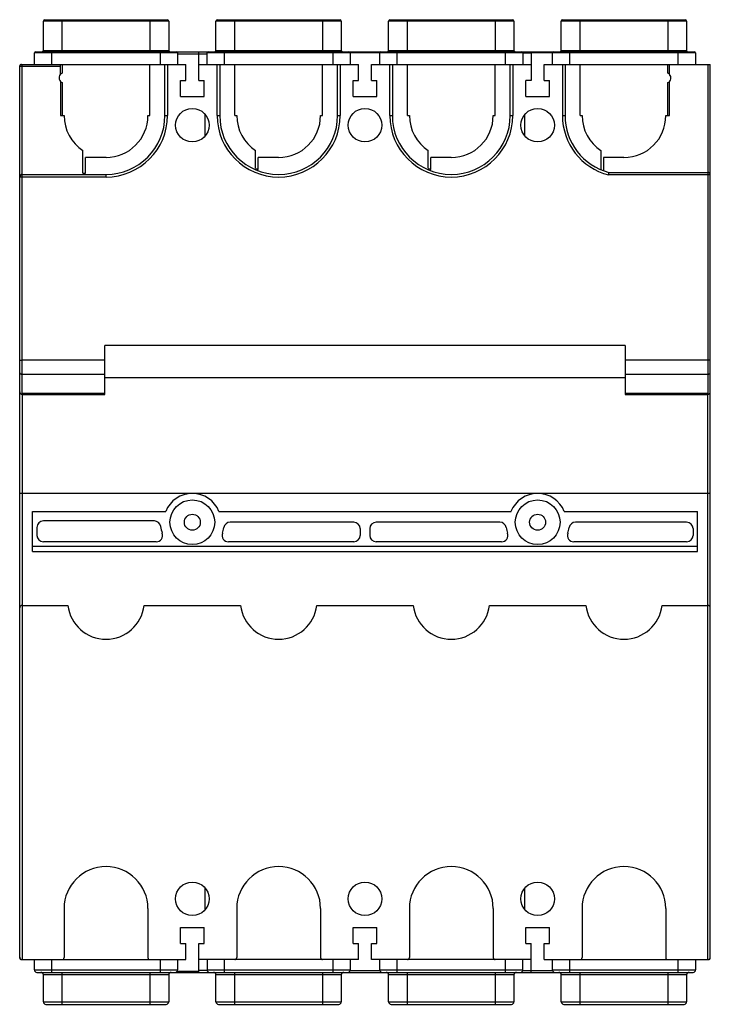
# Model space of a CAD drawing. Header units: millimetres. Extents: x 15 to 123, y 19 to 173.
import ezdxf

# ---------------------------------------------------------------- set-up
doc = ezdxf.new("R2010")
doc.units = ezdxf.units.MM
doc.header["$LTSCALE"] = 12.530899
doc.layers.get('0').update_dxf_attribs({"linetype": 'CONTINUOUS'})

msp = doc.modelspace()

# ---------------------------------------------------------------- linework, layer by layer
at = {"color": 7, "linetype": 'Continuous'}
for p, q in [((18.6, 167.96), (18.6, 172.56)), ((38.2, 172.56), (18.6, 172.56)), ((18.8, 172.76), (38, 172.76)), ((21.5, 172.76), (21.5, 167.76)), ((35.3, 167.76), (35.3, 172.76)), ((38.2, 172.56), (38.2, 167.96)), ((45.6, 167.96), (45.6, 172.56)), ((65.2, 172.56), (45.6, 172.56)), ((45.8, 172.76), (65, 172.76)), ((48.5, 172.76), (48.5, 167.76)), ((62.3, 167.76), (62.3, 172.76)), ((65.2, 172.56), (65.2, 167.96)), ((72.6, 167.96), (72.6, 172.56)), ((92.2, 172.56), (72.6, 172.56)), ((72.8, 172.76), (92, 172.76)), ((75.5, 172.76), (75.5, 167.76)), ((89.3, 167.76), (89.3, 172.76)), ((92.2, 172.56), (92.2, 167.96)), ((99.6, 167.96), (99.6, 172.56)), ((119.2, 172.56), (99.6, 172.56)), ((99.8, 172.76), (119, 172.76)), ((102.5, 172.76), (102.5, 167.76)), ((116.3, 167.76), (116.3, 172.76)), ((119.2, 172.56), (119.2, 167.96)), ((18.6, 167.96), (38.2, 167.96)), ((45.6, 167.96), (65.2, 167.96)), ((72.6, 167.96), (92.2, 167.96)), ((99.6, 167.96), (119.2, 167.96)), ((17.2, 165.76), (17.2, 167.56)), ((39.6, 167.56), (17.2, 167.56)), ((17.4, 167.76), (120.4, 167.76)), ((19.9, 167.76), (19.9, 165.76)), ((36.9, 165.76), (36.9, 167.76)), ((39.6, 167.56), (39.6, 165.76)), ((39.6, 167.43), (44.2, 167.43)), ((42.9, 163.26), (42.9, 167.76)), ((44.2, 165.76), (44.2, 167.56)), ((93.6, 167.56), (44.2, 167.56)), ((46.9, 167.76), (46.9, 165.76)), ((63.9, 165.76), (63.9, 167.76)), ((66.6, 167.56), (66.6, 165.76)), ((71.2, 165.76), (71.2, 167.56)), ((73.9, 167.76), (73.9, 165.76)), ((90.9, 165.76), (90.9, 167.76)), ((93.6, 167.56), (93.6, 165.76)), ((94.9, 167.55), (93.6, 167.55)), ((94.9, 167.76), (94.9, 163.26)), ((120.6, 167.56), (94.9, 167.56)), ((98.2, 165.76), (98.2, 167.56)), ((100.9, 167.76), (100.9, 165.76)), ((117.9, 165.76), (117.9, 167.76)), ((120.6, 167.56), (120.6, 165.76)), ((14.9, 25.96), (14.9, 165.56)), ((21.28, 165.46), (14.9, 165.46)), ((15.1, 165.76), (15.1, 165.74)), ((15.1, 165.76), (40.9, 165.76)), ((15.3, 114.31), (15.3, 165.76)), ((21.28, 164.22), (21.28, 165.76)), ((21.55, 165.76), (21.55, 164.41)), ((35.25, 157.76), (35.25, 165.76)), ((37.62, 157.78), (37.62, 165.76)), ((38.02, 165.76), (38.02, 157.78)), ((40.9, 163.26), (40.9, 165.76)), ((42.9, 165.76), (67.9, 165.76)), ((45.78, 157.78), (45.78, 165.76)), ((46.18, 165.76), (46.18, 157.78)), ((48.55, 157.76), (48.55, 165.76)), ((62.25, 157.76), (62.25, 165.76)), ((64.62, 157.78), (64.62, 165.76)), ((65.02, 165.76), (65.02, 157.78)), ((67.9, 163.26), (67.9, 165.76)), ((69.9, 163.26), (69.9, 165.76)), ((69.9, 165.76), (94.9, 165.76)), ((72.78, 157.78), (72.78, 165.76)), ((73.18, 165.76), (73.18, 157.78)), ((75.55, 157.76), (75.55, 165.76)), ((89.25, 157.76), (89.25, 165.76)), ((91.62, 157.78), (91.62, 165.76)), ((92.02, 165.76), (92.02, 157.78)), ((96.9, 163.26), (96.9, 165.76)), ((96.9, 165.76), (122.9, 165.76)), ((99.78, 165.76), (99.78, 157.78)), ((100.18, 165.76), (100.18, 157.78)), ((102.55, 157.76), (102.55, 165.76)), ((116.25, 164.41), (116.25, 165.76)), ((116.53, 164.22), (116.53, 165.76)), ((122.5, 165.76), (122.5, 114.31)), ((122.9, 25.96), (122.9, 165.76)), ((40.05, 160.76), (40.05, 163.26)), ((40.05, 163.26), (40.9, 163.26)), ((42.9, 163.26), (43.75, 163.26)), ((43.75, 160.76), (43.75, 163.26)), ((67.05, 160.76), (67.05, 163.26)), ((67.05, 163.26), (67.9, 163.26)), ((69.9, 163.26), (70.75, 163.26)), ((70.75, 160.76), (70.75, 163.26)), ((94.05, 160.76), (94.05, 163.26)), ((94.9, 163.26), (94.05, 163.26)), ((96.9, 163.26), (97.75, 163.26)), ((97.75, 160.76), (97.75, 163.26)), ((21.28, 163.11), (21.28, 157.76)), ((21.55, 162.92), (21.55, 157.76)), ((116.25, 157.76), (116.25, 162.92)), ((116.53, 157.76), (116.53, 163.11)), ((40.05, 160.76), (43.75, 160.76)), ((67.05, 160.76), (70.75, 160.76)), ((94.05, 160.76), (97.75, 160.76)), ((21.28, 157.76), (21.85, 157.76)), ((34.95, 157.76), (35.25, 157.76)), ((37.62, 157.78), (38.02, 157.78)), ((43.93, 154.63), (43.93, 157.9)), ((45.78, 157.78), (46.18, 157.78)), ((48.55, 157.76), (48.85, 157.76)), ((61.95, 157.76), (62.25, 157.76)), ((64.62, 157.78), (65.02, 157.78)), ((72.78, 157.78), (73.18, 157.78)), ((75.55, 157.76), (75.85, 157.76)), ((88.95, 157.76), (89.25, 157.76)), ((91.62, 157.78), (92.02, 157.78)), ((93.88, 154.63), (93.88, 157.9)), ((99.78, 157.78), (100.18, 157.78)), ((102.55, 157.76), (102.85, 157.76)), ((115.95, 157.76), (116.53, 157.76)), ((24.8, 148.75), (24.8, 152.29)), ((25.2, 148.76), (25.2, 151.21)), ((28.4, 151.21), (25.2, 151.21)), ((51.8, 149.52), (51.8, 152.29)), ((52.2, 149.35), (52.2, 151.21)), ((55.4, 151.21), (52.2, 151.21)), ((78.8, 149.52), (78.8, 152.29)), ((79.2, 149.35), (79.2, 151.21)), ((82.4, 151.21), (79.2, 151.21)), ((105.8, 152.29), (105.8, 149.3)), ((106.2, 151.21), (106.2, 149.14)), ((109.4, 151.21), (106.2, 151.21)), ((28.4, 148.16), (14.9, 148.16)), ((15.3, 148.56), (28.4, 148.56)), ((24.8, 148.75), (25.2, 148.76)), ((28.4, 148.16), (28.4, 148.56)), ((122.9, 148.49), (106.96, 148.48)), ((107.02, 148.88), (122.5, 148.89)), ((28.2, 114.16), (28.2, 121.82)), ((109.6, 121.82), (28.2, 121.82)), ((109.6, 121.82), (109.6, 114.16)), ((28.2, 119.5), (15.3, 119.5)), ((122.5, 119.5), (109.6, 119.5)), ((15.3, 117.33), (28.2, 117.33)), ((109.6, 117.33), (122.5, 117.33)), ((109.6, 116.76), (28.2, 116.76)), ((28.2, 114.31), (15.3, 114.31)), ((15.3, 114.16), (15.3, 25.76)), ((15.3, 114.16), (28.2, 114.16)), ((122.5, 114.31), (109.6, 114.31)), ((109.6, 114.16), (122.5, 114.16)), ((122.5, 25.76), (122.5, 114.16)), ((122.9, 98.66), (14.9, 98.66)), ((16.9, 89.61), (16.9, 95.86)), ((16.9, 95.86), (37.74, 95.86)), ((46.07, 95.86), (91.74, 95.86)), ((100.07, 95.86), (120.9, 95.86)), ((120.9, 89.61), (120.9, 95.86)), ((35.96, 94.36), (18.6, 94.36)), ((67.15, 94.16), (47.82, 94.16)), ((89.99, 94.16), (70.65, 94.16)), ((119.2, 94.16), (101.82, 94.16)), ((17.6, 93.36), (17.6, 92.11)), ((68.15, 93.16), (68.15, 92.11)), ((69.65, 93.16), (69.65, 92.11)), ((120.2, 93.16), (120.2, 92.11)), ((36.26, 91.11), (18.6, 91.11)), ((67.15, 91.11), (47.54, 91.11)), ((90.26, 91.11), (70.65, 91.11)), ((119.2, 91.11), (101.54, 91.11)), ((16.9, 90.41), (120.9, 90.41)), ((16.9, 89.61), (120.9, 89.61)), ((15.3, 81.16), (22.44, 81.16)), ((34.36, 81.16), (49.44, 81.16)), ((61.36, 81.16), (76.44, 81.16)), ((88.36, 81.16), (103.44, 81.16)), ((115.36, 81.16), (122.5, 81.16)), ((43.93, 33.63), (43.93, 36.9)), ((93.88, 33.63), (93.88, 36.9)), ((21.85, 33.76), (21.85, 26.06)), ((34.95, 33.76), (34.95, 26.06)), ((48.85, 33.76), (48.85, 26.06)), ((61.95, 33.76), (61.95, 26.06)), ((75.85, 33.76), (75.85, 26.06)), ((88.95, 33.76), (88.95, 26.06)), ((102.85, 33.76), (102.85, 26.06)), ((115.95, 33.76), (115.95, 26.06)), ((40.05, 30.76), (43.75, 30.76)), ((40.05, 28.26), (40.05, 30.76)), ((43.75, 28.26), (43.75, 30.76)), ((67.05, 30.76), (70.75, 30.76)), ((67.05, 28.26), (67.05, 30.76)), ((70.75, 28.26), (70.75, 30.76)), ((94.05, 30.76), (97.75, 30.76)), ((94.05, 28.26), (94.05, 30.76)), ((97.75, 28.26), (97.75, 30.76)), ((40.05, 28.26), (40.9, 28.26)), ((40.9, 25.76), (40.9, 28.26)), ((42.9, 28.26), (43.75, 28.26)), ((42.9, 23.77), (42.9, 28.26)), ((67.05, 28.26), (67.9, 28.26)), ((67.9, 25.76), (67.9, 28.26)), ((69.9, 28.26), (70.75, 28.26)), ((69.9, 25.76), (69.9, 28.26)), ((94.05, 28.26), (94.9, 28.26)), ((94.9, 23.76), (94.9, 28.26)), ((96.9, 28.26), (97.75, 28.26)), ((96.9, 25.76), (96.9, 28.26)), ((14.9, 25.96), (14.98, 25.96)), ((15.1, 25.79), (15.1, 25.76)), ((15.3, 25.76), (40.9, 25.76)), ((17.2, 24.16), (17.2, 25.76)), ((19.9, 25.76), (19.9, 23.76)), ((36.9, 23.76), (36.9, 25.76)), ((39.6, 25.76), (39.6, 24.16)), ((67.9, 25.76), (42.9, 25.76)), ((44.2, 25.76), (44.2, 24.16)), ((46.9, 25.76), (46.9, 23.76)), ((63.9, 23.76), (63.9, 25.76)), ((66.6, 25.76), (66.6, 24.16)), ((94.9, 25.76), (69.9, 25.76)), ((71.2, 24.16), (71.2, 25.76)), ((73.9, 25.76), (73.9, 23.76)), ((90.9, 23.76), (90.9, 25.76)), ((93.6, 24.16), (93.6, 25.76)), ((96.9, 25.76), (122.5, 25.76)), ((98.2, 24.16), (98.2, 25.76)), ((100.9, 25.76), (100.9, 23.76)), ((117.9, 23.76), (117.9, 25.76)), ((120.6, 25.76), (120.6, 24.16)), ((122.7, 25.76), (122.7, 25.85)), ((122.88, 25.96), (122.9, 25.96)), ((17.2, 24.16), (39.6, 24.16)), ((17.6, 23.76), (120.2, 23.76)), ((38.2, 23.36), (18.6, 23.36)), ((18.6, 19.16), (18.6, 23.36)), ((21.5, 23.76), (21.5, 18.76)), ((35.3, 18.76), (35.3, 23.76)), ((38.2, 23.36), (38.2, 19.16)), ((39.6, 23.96), (42.9, 23.96)), ((42.9, 24.09), (44.2, 24.09)), ((44.2, 24.16), (66.6, 24.16)), ((65.2, 23.36), (45.6, 23.36)), ((45.6, 19.16), (45.6, 23.36)), ((48.5, 23.76), (48.5, 18.76)), ((62.3, 18.76), (62.3, 23.76)), ((65.2, 23.36), (65.2, 19.16)), ((66.6, 24.06), (71.2, 24.06)), ((71.2, 24.16), (93.6, 24.16)), ((92.2, 23.36), (72.6, 23.36)), ((72.6, 19.16), (72.6, 23.36)), ((75.5, 23.76), (75.5, 18.76)), ((89.3, 18.76), (89.3, 23.76)), ((92.2, 23.36), (92.2, 19.16)), ((93.6, 24.06), (98.2, 24.06)), ((98.2, 24.16), (120.6, 24.16)), ((119.2, 23.36), (99.6, 23.36)), ((99.6, 19.16), (99.6, 23.36)), ((102.5, 23.76), (102.5, 18.76)), ((116.3, 18.76), (116.3, 23.76)), ((119.2, 23.36), (119.2, 19.16)), ((18.6, 19.16), (38.2, 19.16)), ((19, 18.76), (37.8, 18.76)), ((45.6, 19.16), (65.2, 19.16)), ((46, 18.76), (64.8, 18.76)), ((72.6, 19.16), (92.2, 19.16)), ((73, 18.76), (91.8, 18.76)), ((99.6, 19.16), (119.2, 19.16)), ((100, 18.76), (118.8, 18.76))]:
    msp.add_line(p, q, dxfattribs=at)
for centre, radius in [((41.9, 156.26), 2.62), ((68.9, 156.26), 2.62), ((95.9, 156.26), 2.62), ((41.9, 94.16), 3.5), ((95.9, 94.16), 3.5), ((41.9, 94.16), 1.25), ((95.9, 94.16), 1.25), ((41.9, 35.26), 2.62), ((68.9, 35.26), 2.62), ((95.9, 35.26), 2.62)]:
    msp.add_circle(centre, radius, dxfattribs=at)
for centre, radius, start, end in [((18.8, 172.56), 0.2, 90, 180), ((38, 172.56), 0.2, 0, 90), ((45.8, 172.56), 0.2, 90, 180), ((65, 172.56), 0.2, 0, 90), ((72.8, 172.56), 0.2, 90, 180), ((92, 172.56), 0.2, 0, 90), ((99.8, 172.56), 0.2, 90, 180), ((119, 172.56), 0.2, 0, 90), ((18.4, 167.96), 0.2, 270, 360), ((38.4, 167.96), 0.2, 180, 270), ((45.4, 167.96), 0.2, 270, 360), ((65.4, 167.96), 0.2, 180, 270), ((72.4, 167.96), 0.2, 270, 360), ((92.4, 167.96), 0.2, 180, 270), ((99.4, 167.96), 0.2, 270, 360), ((119.4, 167.96), 0.2, 180, 270), ((17.4, 167.56), 0.2, 90, 180), ((39.4, 167.56), 0.2, 0, 90), ((44.4, 167.56), 0.2, 90, 180), ((66.4, 167.56), 0.2, 0, 90), ((71.4, 167.56), 0.2, 90, 180), ((93.4, 167.56), 0.2, 0, 90), ((98.4, 167.56), 0.2, 90, 180), ((120.4, 167.56), 0.2, 0, 90), ((15.2, 165.46), 0.3, 90.0005, 180), ((15.1, 165.56), 0.2, 90, 180), ((21.85, 163.66), 0.8, 112.0243, 223.806), ((115.95, 163.66), 0.8, 45.2652, 67.9757), ((115.95, 163.66), 0.8, 292.0243, 43.806), ((21.85, 163.66), 0.8, 225.2652, 247.9757), ((28.4, 157.76), 6.55, 180, 236.6592), ((28.4, 157.78), 9.62, 270, 360), ((28.4, 157.78), 9.22, 270, 360), ((28.4, 157.76), 6.55, 270, 360), ((55.4, 157.78), 9.62, 180, 360), ((55.4, 157.78), 9.22, 180, 360), ((55.4, 157.76), 6.55, 180, 236.6592), ((55.4, 157.76), 6.55, 270, 360), ((82.4, 157.78), 9.62, 180, 360), ((82.4, 157.78), 9.22, 180, 360), ((82.4, 157.76), 6.55, 180, 236.6592), ((82.4, 157.76), 6.55, 270, 360), ((109.4, 157.78), 9.62, 180, 255.3081), ((109.4, 157.78), 9.22, 180, 255.0457), ((109.4, 157.76), 6.55, 180, 236.6592), ((109.4, 157.76), 6.55, 270, 360), ((55.4, 157.76), 9, 246.4218, 249.1725), ((82.4, 157.76), 9, 246.4218, 249.1725), ((15.3, 148.16), 0.4, 90, 180), ((122.5, 148.49), 0.4, 0, 90.0572), ((15.3, 114.56), 0.4, 180, 270), ((14.46, 115.44), 1.41, 303.8516, 306.9096), ((122.5, 114.56), 0.4, 270, 360), ((41.9, 94.16), 4.5, 22.1961, 157.8039), ((95.9, 94.16), 4.5, 22.1961, 157.8039), ((18.6, 93.36), 1, 90, 180), ((35.96, 93.36), 1, 7.6623, 90), ((47.82, 93.16), 1, 90, 170.3032), ((67.15, 93.16), 1, 0, 90), ((70.65, 93.16), 1, 90, 180), ((89.99, 93.16), 1, 9.5941, 90), ((101.82, 93.16), 1, 90, 170.3032), ((119.2, 93.16), 1, 0, 90), ((36.26, 92.11), 1, 270, 19.9784), ((41.9, 94.16), 5, 187.6623, 199.9784), ((47.54, 92.11), 1, 160.0216, 270), ((41.9, 94.16), 5, 339.8803, 350.4265), ((90.26, 92.11), 1, 270, 19.7875), ((95.9, 94.16), 5, 189.5941, 199.8606), ((101.54, 92.11), 1, 160.0216, 270), ((95.9, 94.16), 5, 339.8803, 350.4265), ((18.6, 92.11), 1, 180, 270), ((67.15, 92.11), 1, 270, 360), ((70.65, 92.11), 1, 180, 270), ((119.2, 92.11), 1, 270, 360), ((15.3, 80.76), 0.4, 90, 180), ((28.4, 81.86), 6, 186.6998, 353.3002), ((55.4, 81.86), 6, 186.6998, 353.3002), ((82.4, 81.86), 6, 186.6998, 353.3002), ((109.4, 81.86), 6, 186.6998, 353.3002), ((122.5, 80.76), 0.4, 0, 90), ((28.4, 33.76), 6.55, 0, 180), ((55.4, 33.76), 6.55, 0, 180), ((82.4, 33.76), 6.55, 0, 180), ((109.4, 33.76), 6.55, 0, 180), ((15.3, 26.16), 0.4, 180, 270), ((15.1, 25.96), 0.2, 180, 270), ((21.55, 26.06), 0.3, 270, 360), ((35.25, 26.06), 0.3, 180, 270), ((48.55, 26.06), 0.3, 270, 360), ((62.25, 26.06), 0.3, 180, 270), ((75.55, 26.06), 0.3, 270, 360), ((89.25, 26.06), 0.3, 180, 270), ((102.55, 26.06), 0.3, 270, 360), ((116.25, 26.06), 0.3, 180, 270), ((122.5, 26.16), 0.4, 270, 360), ((122.7, 25.96), 0.2, 270, 360), ((17.6, 24.16), 0.4, 180, 270), ((18.2, 23.36), 0.4, 0, 90), ((38.6, 23.36), 0.4, 90, 180), ((39.2, 24.16), 0.4, 270, 360), ((44.6, 24.16), 0.4, 180, 270), ((45.2, 23.36), 0.4, 0, 90), ((65.6, 23.36), 0.4, 90, 180), ((66.2, 24.16), 0.4, 270, 360), ((71.6, 24.16), 0.4, 180, 270), ((72.2, 23.36), 0.4, 0, 90), ((92.6, 23.36), 0.4, 90, 180), ((93.2, 24.16), 0.4, 270, 360), ((98.6, 24.16), 0.4, 180, 270), ((99.2, 23.36), 0.4, 0, 90), ((119.6, 23.36), 0.4, 90, 180), ((120.2, 24.16), 0.4, 270, 360), ((19, 19.16), 0.4, 180, 270), ((37.8, 19.16), 0.4, 270, 360), ((46, 19.16), 0.4, 180, 270), ((64.8, 19.16), 0.4, 270, 360), ((73, 19.16), 0.4, 180, 270), ((91.8, 19.16), 0.4, 270, 360), ((100, 19.16), 0.4, 180, 270), ((118.8, 19.16), 0.4, 270, 360)]:
    msp.add_arc(centre, radius, start, end, dxfattribs=at)
for points, knots in [([(107.02, 148.88), (107.02, 148.87), (107.02, 148.83), (107.01, 148.74), (106.99, 148.62), (106.97, 148.53), (106.97, 148.48)], [0, 0, 0, 0, 0.076666, 0.294245, 0.618552, 1, 1, 1, 1]), ([(14.9, 119.51), (14.9, 119.51), (14.91, 119.51), (14.91, 119.51), (14.92, 119.51), (14.94, 119.51), (14.97, 119.51), (15.02, 119.5), (15.08, 119.5), (15.18, 119.5), (15.25, 119.5), (15.3, 119.5)], [0, 0, 0, 0, 0.005806, 0.020489, 0.044411, 0.07748, 0.169939, 0.294067, 0.445286, 0.617949, 1, 1, 1, 1]), ([(122.63, 119.5), (122.62, 119.5), (122.6, 119.5), (122.56, 119.5), (122.52, 119.5), (122.5, 119.5)], [0, 0, 0, 0, 0.243919, 0.493671, 1, 1, 1, 1]), ([(122.9, 119.51), (122.9, 119.51), (122.89, 119.51), (122.88, 119.51), (122.86, 119.51), (122.83, 119.51), (122.79, 119.51), (122.74, 119.5), (122.69, 119.5), (122.65, 119.5), (122.63, 119.5)], [0, 0, 0, 0, 0.019515, 0.072689, 0.159063, 0.277024, 0.424097, 0.59762, 0.791743, 1, 1, 1, 1]), ([(14.9, 117.53), (14.9, 117.51), (14.92, 117.46), (14.97, 117.42), (15.04, 117.38), (15.15, 117.34), (15.25, 117.33), (15.3, 117.33)], [0, 0, 0, 0, 0.170949, 0.276056, 0.396863, 0.680783, 1, 1, 1, 1]), ([(122.5, 117.33), (122.55, 117.33), (122.65, 117.34), (122.76, 117.38), (122.83, 117.42), (122.88, 117.46), (122.9, 117.51), (122.9, 117.53)], [0, 0, 0, 0, 0.319215, 0.60313, 0.723936, 0.829044, 1, 1, 1, 1]), ([(15.13, 114.21), (15.14, 114.21), (15.18, 114.23), (15.21, 114.25), (15.24, 114.27)], [0, 0, 0, 0, 0.237867, 1, 1, 1, 1]), ([(122.5, 114.31), (122.51, 114.31), (122.55, 114.28), (122.59, 114.25), (122.62, 114.23)], [0, 0, 0, 0, 0.258671, 1, 1, 1, 1])]:
    msp.add_open_spline(points, degree=3, knots=knots, dxfattribs=at)
msp.add_open_spline([(122.62, 114.23), (122.64, 114.22), (122.66, 114.21), (122.68, 114.21)], degree=3, dxfattribs=at)

doc.saveas('drawing.dxf')
